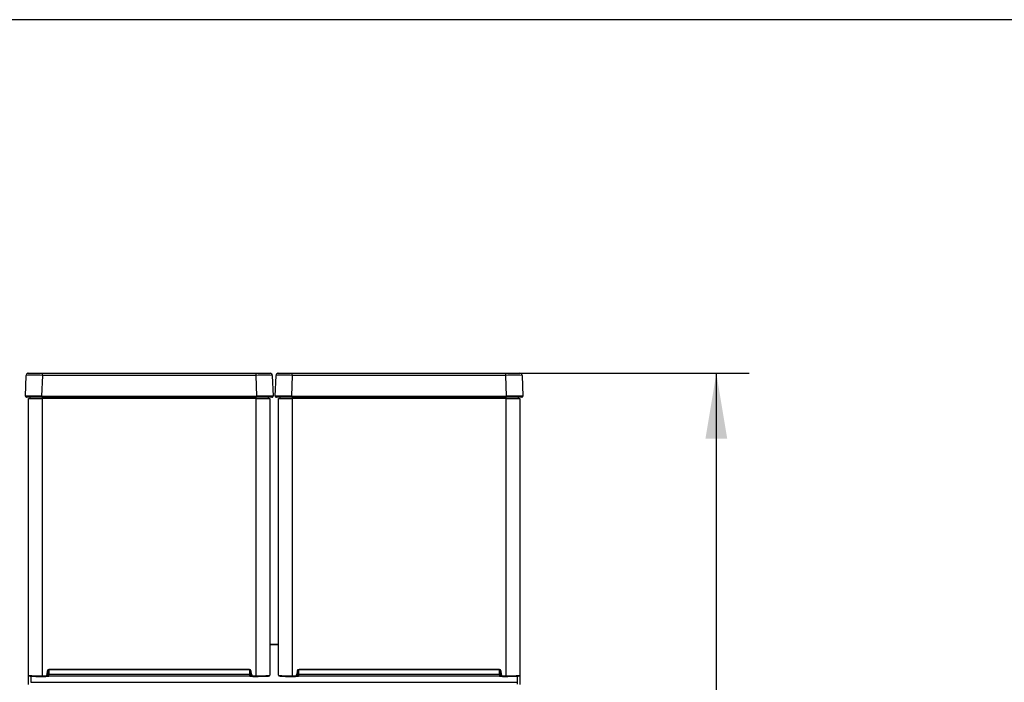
# Model space of a CAD drawing. Header units: millimetres. Extents: x 0 to 287, y 0 to 200.
# Tile 29 of 63: x 52 to 97, y 170 to 200. Entities that reach past the tile are written whole.
import ezdxf
from ezdxf.enums import TextEntityAlignment as Align

# ---------------------------------------------------------------- set-up
doc = ezdxf.new("R2010")
doc.units = ezdxf.units.MM
for name, color, linetype in [('130.194_BW4C_CTM', 7, 'Continuous'), ('Défaut', 7, 'Continuous'), ('Marges', 7, 'Continuous')]:
    doc.layers.add(name, color=color, linetype=linetype)
doc.styles.add('SEACAD_Arial', font='arial.ttf')
doc.dimstyles.new('ISO', dxfattribs={"dimtxt": 3, "dimasz": 3, "dimexe": 1.5, "dimexo": 0, "dimgap": 1.5, "dimtad": 1, "dimdec": 0, "dimlfac": 10, "dimtxsty": 'SEACAD_Arial', "dimblk1": '_SE_FILLED', "dimblk2": '_SE_FILLED', "dimsah": 1, "dimcen": 1.5, "dimazin": 0, "dimtfac": 1, "dimtdec": 3, "dimtmove": 0, "dimatfit": 3, "dimfxl": 1, "dimtolj": 1, "dimarcsym": 0})

# ---------------------------------------------------------------- blocks, each defined once
blk = doc.blocks.new('SE')
at = {"layer": '130.194_BW4C_CTM', "color": 7, "linetype": 'Continuous'}
for p, q in [((52.148, 182.764), (52.181, 183.716)), ((52.281, 183.813), (52.926, 183.813)), ((52.926, 183.716), (52.892, 182.764)), ((52.926, 183.813), (62.716, 183.813)), ((52.926, 183.716), (52.926, 183.813)), ((62.716, 183.716), (52.926, 183.716)), ((62.716, 183.813), (63.361, 183.813)), ((62.716, 183.716), (62.716, 183.813)), ((62.75, 182.764), (62.716, 183.716)), ((63.461, 183.716), (63.494, 182.764)), ((63.598, 182.764), (63.631, 183.716)), ((63.731, 183.813), (64.376, 183.813)), ((64.376, 183.716), (64.342, 182.764)), ((64.376, 183.813), (74.166, 183.813)), ((64.376, 183.716), (64.376, 183.813)), ((74.166, 183.716), (64.376, 183.716)), ((74.166, 183.813), (74.811, 183.813)), ((74.166, 183.716), (74.166, 183.813)), ((74.2, 182.764), (74.166, 183.716)), ((74.911, 183.716), (74.944, 182.764)), ((52.892, 182.764), (62.75, 182.764)), ((52.892, 182.764), (52.892, 182.713)), ((62.75, 182.764), (62.75, 182.713)), ((64.342, 182.764), (74.2, 182.764)), ((64.342, 182.764), (64.342, 182.713)), ((74.2, 182.764), (74.2, 182.713)), ((52.892, 182.713), (52.198, 182.713)), ((52.296, 182.663), (52.916, 182.663)), ((52.296, 169.984), (52.296, 182.663)), ((52.371, 182.663), (52.371, 182.713)), ((62.75, 182.713), (52.892, 182.713)), ((52.916, 182.713), (52.916, 182.663)), ((62.726, 182.663), (52.916, 182.663)), ((52.916, 182.663), (52.916, 169.964)), ((57.171, 182.713), (57.171, 182.712)), ((59.271, 182.712), (57.171, 182.712)), ((59.271, 182.713), (59.271, 182.712)), ((62.726, 182.663), (62.726, 182.713)), ((62.726, 182.663), (63.346, 182.663)), ((62.726, 169.964), (62.726, 182.663)), ((63.444, 182.713), (62.75, 182.713)), ((63.271, 182.713), (63.271, 182.663)), ((63.346, 182.663), (63.346, 169.984)), ((64.342, 182.713), (63.648, 182.713)), ((63.746, 182.663), (64.366, 182.663)), ((63.746, 169.984), (63.746, 182.663)), ((63.821, 182.663), (63.821, 182.713)), ((74.2, 182.713), (64.342, 182.713)), ((64.366, 182.713), (64.366, 182.663)), ((74.176, 182.663), (64.366, 182.663)), ((64.366, 182.663), (64.366, 169.964)), ((68.621, 182.713), (68.621, 182.712)), ((70.721, 182.712), (68.621, 182.712)), ((70.721, 182.713), (70.721, 182.712)), ((74.176, 182.663), (74.176, 182.713)), ((74.176, 182.663), (74.796, 182.663)), ((74.176, 169.964), (74.176, 182.663)), ((74.894, 182.713), (74.2, 182.713)), ((74.721, 182.713), (74.721, 182.663)), ((74.796, 182.663), (74.796, 169.984)), ((63.746, 171.385), (63.346, 171.385)), ((63.746, 171.384), (63.346, 171.384)), ((53.148, 170.028), (53.162, 170.191)), ((53.162, 170.191), (53.192, 170.188)), ((53.192, 170.188), (53.178, 170.025)), ((53.216, 170.226), (53.216, 170.041)), ((53.242, 170.264), (62.4, 170.264)), ((53.242, 170.264), (53.242, 170.234)), ((62.4, 170.234), (53.242, 170.234)), ((62.4, 170.264), (62.4, 170.234)), ((62.426, 170.041), (62.426, 170.226)), ((62.48, 170.191), (62.45, 170.188)), ((62.464, 170.025), (62.45, 170.188)), ((62.48, 170.191), (62.494, 170.028)), ((64.598, 170.028), (64.612, 170.191)), ((64.612, 170.191), (64.642, 170.188)), ((64.642, 170.188), (64.628, 170.025)), ((64.666, 170.226), (64.666, 170.041)), ((64.692, 170.264), (73.85, 170.264)), ((64.692, 170.264), (64.692, 170.234)), ((73.85, 170.234), (64.692, 170.234)), ((73.85, 170.264), (73.85, 170.234)), ((73.876, 170.041), (73.876, 170.226)), ((73.93, 170.191), (73.9, 170.188)), ((73.914, 170.025), (73.9, 170.188)), ((73.93, 170.191), (73.944, 170.028)), ((52.296, 169.562), (52.296, 169.984)), ((52.396, 169.945), (52.396, 169.662)), ((52.396, 169.662), (74.696, 169.662)), ((52.841, 169.948), (52.709, 169.945)), ((52.916, 169.964), (53.078, 169.964)), ((52.916, 169.934), (52.916, 169.964)), ((52.916, 169.934), (53.078, 169.934)), ((53.078, 169.964), (53.078, 169.934)), ((53.148, 170.028), (53.178, 170.025)), ((53.216, 170.041), (62.426, 170.041)), ((53.216, 169.943), (53.216, 170.041)), ((62.426, 169.943), (53.216, 169.943)), ((62.426, 169.943), (62.426, 170.041)), ((62.494, 170.028), (62.464, 170.025)), ((62.564, 169.964), (62.726, 169.964)), ((62.564, 169.964), (62.564, 169.934)), ((62.564, 169.934), (62.726, 169.934)), ((62.726, 169.964), (62.726, 169.934)), ((64.291, 169.948), (64.159, 169.945)), ((64.366, 169.964), (64.528, 169.964)), ((64.366, 169.934), (64.366, 169.964)), ((64.366, 169.934), (64.528, 169.934)), ((64.528, 169.964), (64.528, 169.934)), ((64.598, 170.028), (64.628, 170.025)), ((64.666, 170.041), (73.876, 170.041)), ((64.666, 170.041), (64.666, 169.943)), ((73.876, 169.943), (64.666, 169.943)), ((73.876, 170.041), (73.876, 169.943)), ((73.944, 170.028), (73.914, 170.025)), ((74.014, 169.964), (74.176, 169.964)), ((74.014, 169.964), (74.014, 169.934)), ((74.014, 169.934), (74.176, 169.934)), ((74.176, 169.964), (74.176, 169.934)), ((74.696, 169.662), (74.696, 169.945)), ((74.696, 169.574), (74.696, 169.662)), ((74.796, 169.984), (74.796, 169.562))]:
    blk.add_line(p, q, dxfattribs=at)
for centre, radius, start, end in [((52.281, 183.713), 0.1, 130.2883, 178), ((52.553, 154.766), 28.952, 89.2633, 90.7367), ((52.269, 183.734), 0.0758, 108.9424, 193.336), ((52.281, 183.713), 0.1, 90, 111.2421), ((63.089, 154.766), 28.952, 89.2902, 90.7367), ((63.361, 183.713), 0.1, 2, 90), ((63.373, 183.734), 0.0758, 346.664, 71.0576), ((63.089, 154.766), 28.952, 89.2633, 89.2902), ((63.731, 183.713), 0.1, 130.2883, 178), ((64.003, 154.766), 28.952, 89.2633, 90.7367), ((63.719, 183.734), 0.0758, 108.9424, 193.336), ((63.731, 183.713), 0.1, 90, 111.2421), ((74.539, 154.766), 28.952, 89.2902, 90.7367), ((74.811, 183.713), 0.1, 2, 90), ((74.823, 183.734), 0.0758, 346.664, 71.0576), ((74.539, 154.766), 28.952, 89.2633, 89.2902), ((52.52, 138.901), 43.865, 90.4817, 90.4863), ((52.198, 182.763), 0.05, 178, 270), ((52.52, 138.901), 43.865, 89.5137, 90.4817), ((63.122, 138.901), 43.865, 89.5183, 90.4863), ((63.444, 182.763), 0.05, 270, 2), ((63.122, 138.901), 43.865, 89.5137, 89.5183), ((63.97, 138.901), 43.865, 90.4817, 90.4863), ((63.648, 182.763), 0.05, 178, 270), ((63.97, 138.901), 43.865, 89.5137, 90.4817), ((74.572, 138.901), 43.865, 89.5183, 90.4863), ((74.894, 182.763), 0.05, 270, 2), ((74.572, 138.901), 43.865, 89.5137, 89.5183), ((57.171, 182.867), 0.155, 264.9393, 269.9812), ((59.271, 182.917), 0.205, 270.0167, 274.4001), ((68.621, 182.867), 0.155, 264.9393, 269.9812), ((70.721, 182.917), 0.205, 270.0167, 274.4001), ((53.242, 170.184), 0.05, 90.0387, 175.0348), ((62.4, 170.184), 0.05, 4.9655, 89.9611), ((64.692, 170.184), 0.05, 90.0387, 175.0348), ((73.85, 170.184), 0.05, 4.9655, 89.9611), ((52.767, 174.83), 4.868, 264.4439, 271.7495), ((52.769, 174.173), 4.242, 264.0097, 271.9903), ((53.078, 170.034), 0.1, 270.0241, 354.9868), ((53.23, 182.64), 12.599, 269.7683, 269.9359), ((62.412, 182.64), 12.599, 270.0641, 270.2317), ((62.564, 170.034), 0.1, 185.0132, 269.9759), ((62.874, 174.85), 4.889, 268.2657, 275.5409), ((64.217, 174.83), 4.868, 264.4439, 271.7495), ((64.219, 174.173), 4.242, 264.0097, 271.9903), ((64.528, 170.034), 0.1, 270.0241, 354.9868), ((64.68, 182.639), 12.598, 269.7683, 269.9359), ((73.862, 182.639), 12.598, 270.0641, 270.2317), ((74.014, 170.034), 0.1, 185.0132, 269.9759), ((74.324, 174.85), 4.889, 268.2657, 275.5409)]:
    blk.add_arc(centre, radius, start, end, dxfattribs=at)
for centre, major_axis, ratio, start_param, end_param in [((52.326, 169.984), (0.03, 0), 0.999391, 3.141593, 4.712389), ((52.822, 169.955), (-0.37, 0), 0.034899, 0.331687, 0.88962), ((52.652, 169.948), (0.0999, 0), 0.034899, 4.031801, 5.323647), ((53.078, 170.034), (0, -0.07), 0.999391, 0, 1.483477), ((53.216, 169.965), (-0.618, 0), 0.034899, 1.411309, 1.570553), ((62.426, 169.965), (0.618, 0), 0.034899, 4.712625, 4.86996), ((62.564, 170.034), (0, 0.07), 0.999391, 1.658116, 3.141593), ((62.82, 169.955), (0.37, 0), 0.034899, -0.88951, -0.331797), ((63.075, 169.952), (-0.1, 0), 0.034899, 2.810853, 3.638191), ((63.316, 169.984), (0.03, 0), 0.999391, 4.712389, 6.283185), ((63.776, 169.984), (0.03, 0), 0.999391, 3.141593, 4.712389), ((64.272, 169.955), (-0.37, 0), 0.034899, 0.331687, 0.88962), ((64.102, 169.948), (0.0999, 0), 0.034899, 4.031801, 5.323647), ((64.528, 170.034), (0, -0.07), 0.999391, 0, 1.483477), ((64.666, 169.965), (-0.618, 0), 0.034899, 1.411309, 1.570553), ((73.876, 169.965), (0.618, 0), 0.034899, 4.712625, 4.86996), ((74.014, 170.034), (0, 0.07), 0.999391, 1.658116, 3.141593), ((74.27, 169.955), (0.37, 0), 0.034899, -0.88951, -0.331797), ((74.525, 169.952), (-0.1, 0), 0.034899, 2.810853, 3.629443), ((74.766, 169.984), (0.03, 0), 0.999391, 4.712389, 6.283185)]:
    blk.add_ellipse(centre, major_axis=major_axis, ratio=ratio, start_param=start_param, end_param=end_param, dxfattribs=at)
for points in [[(53.162, 170.191), (53.166, 170.232), (53.201, 170.264), (53.242, 170.264)], [(62.4, 170.264), (62.441, 170.264), (62.476, 170.232), (62.48, 170.191)], [(64.612, 170.191), (64.616, 170.232), (64.651, 170.264), (64.692, 170.264)], [(73.85, 170.264), (73.891, 170.264), (73.926, 170.232), (73.93, 170.191)]]:
    blk.add_open_spline(points, degree=3, dxfattribs=at)
for points, knots in [([(52.299, 169.982), (52.299, 169.98), (52.3, 169.977), (52.302, 169.97), (52.31, 169.96), (52.35, 169.943), (52.395, 169.945), (52.486, 169.941), (52.513, 169.94)], [0, 0, 0, 0, 0.013511, 0.028259, 0.062038, 0.151524, 0.78196, 1, 1, 1, 1]), ([(62.726, 169.934), (62.786, 169.934), (62.878, 169.935), (63.028, 169.937), (63.161, 169.94), (63.249, 169.945), (63.297, 169.948), (63.332, 169.963), (63.339, 169.975), (63.343, 169.982)], [0, 0, 0, 0, 0.185447, 0.334713, 0.537147, 0.739552, 0.85814, 0.926026, 1, 1, 1, 1]), ([(63.749, 169.982), (63.749, 169.98), (63.75, 169.977), (63.752, 169.97), (63.76, 169.96), (63.8, 169.943), (63.845, 169.945), (63.936, 169.941), (63.963, 169.94)], [0, 0, 0, 0, 0.013511, 0.028259, 0.062038, 0.151524, 0.78196, 1, 1, 1, 1]), ([(74.176, 169.934), (74.236, 169.934), (74.328, 169.935), (74.478, 169.937), (74.611, 169.94), (74.699, 169.945), (74.747, 169.948), (74.782, 169.963), (74.789, 169.975), (74.793, 169.982)], [0, 0, 0, 0, 0.185447, 0.334713, 0.537147, 0.739552, 0.85814, 0.926026, 1, 1, 1, 1])]:
    blk.add_open_spline(points, degree=3, knots=knots, dxfattribs=at)
blk = doc.blocks.new('DMBLK41')
at = {"layer": 'Défaut', "linetype": 'Continuous'}
for points in [[(84.308, 180.813), (83.808, 183.813), (83.308, 180.813)], [(84.308, 122.259), (83.308, 122.259), (83.808, 119.259)]]:
    blk.add_hatch(color=7, dxfattribs=at).paths.add_polyline_path(points)
at = {"layer": 'Défaut', "color": 7, "linetype": 'Continuous'}
for p, q in [((74.489, 183.813), (85.308, 183.813)), ((83.808, 119.259), (83.808, 183.813)), ((73.496, 119.259), (85.308, 119.259))]:
    blk.add_line(p, q, dxfattribs=at)
at = {"layer": 'Défaut', "color": 7, "linetype": 'Continuous', "style": 'SEACAD_Arial'}
blk.add_text('646', height=3, rotation=90, dxfattribs=at).set_placement((80.058, 148.014), align=Align.TOP_LEFT)
blk = doc.blocks.new('_SE_FILLED')
at = {"color": 0}
blk.add_line((0, 0), (-1, 0), dxfattribs=at)
blk.add_solid([(0, 0), (-1, -0.1665), (-1, 0.1665), (0, 0)], dxfattribs=at)

msp = doc.modelspace()

# ---------------------------------------------------------------- linework, layer by layer
at = {"layer": 'Marges', "color": 7, "linetype": 'Continuous'}
msp.add_line((287, 200), (10, 200), dxfattribs=at)

# ---------------------------------------------------------------- block references
at = {"layer": 'Défaut'}
msp.add_blockref('SE', (0, 0), dxfattribs=at)

# ---------------------------------------------------------------- dimensions: what is measured, and where the dimension line sits
at = {"layer": 'Défaut', "color": 7, "linetype": 'Continuous'}
dim = msp.add_linear_dim(base=(83.8082, 183.8127), p1=(70.496, 119.2586), p2=(74.4887, 183.8127), angle=90, text='\\A1;<>', dimstyle='ISO', dxfattribs=at)
dim.commit()
dim.dimension.update_dxf_attribs({"geometry": 'DMBLK41', "text_midpoint": (83.8082, 151.5357), "dimtype": 160})

doc.saveas('drawing.dxf')
